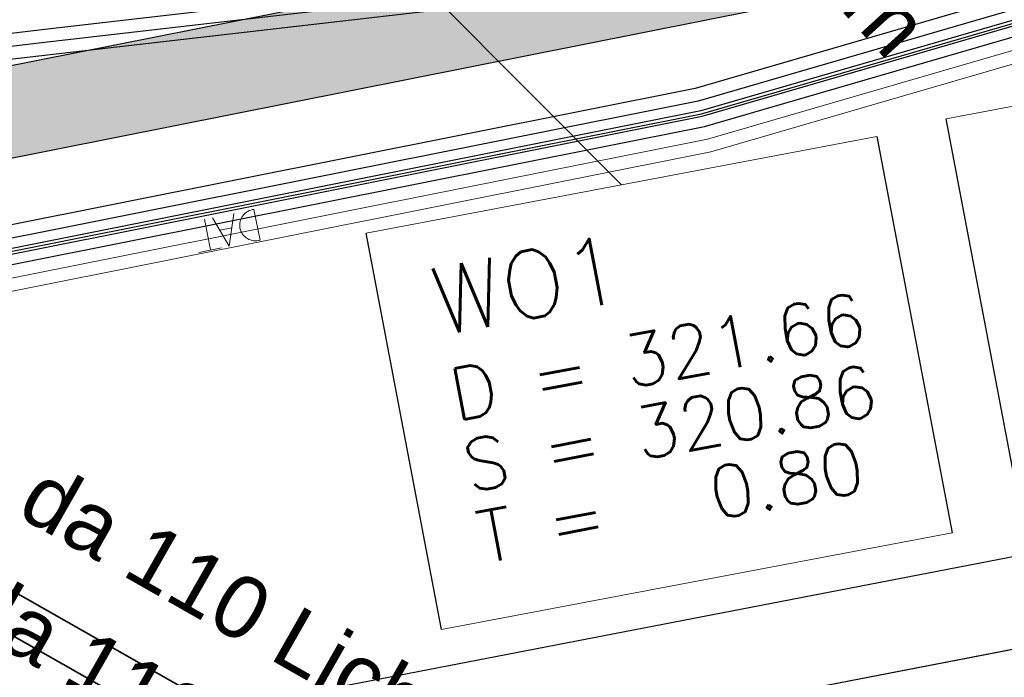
# Model space of a CAD drawing. Header units: metres. Extents: x -502 to 161, y -108 to 174.
# Tile 164 of 256: x -216.7 to -212.91, y -41.27 to -38.73. Entities that reach past the tile are written whole.
import ezdxf

# ---------------------------------------------------------------- set-up
doc = ezdxf.new("R2010")
doc.units = ezdxf.units.M
doc.header["$LTSCALE"] = 0.1
for name, color, linetype in [('BRI31-005.05-5p02-Koordinierung Lageplan 4. BA ZOB West 2022-06-15', 7, 'Continuous'), ('BRI31-005.06-5f07-Koordinierung Lageplan 4. BA ZOB Fernbusbahnh', 7, 'Continuous'), ('BRI32-005.02-5f05-Koordinierung Schemaplan 4 BA ZOB Teilbereich', 7, 'Continuous'), ('BRI32-005.03-5f06-Koordinierung Schemaplan 4 BA ZOB Teilbereich 2 Ost - Bahnhofsallee 2023-01-21', 7, 'Continuous')]:
    doc.layers.add(name, color=color, linetype=linetype)
doc.styles.add('Arial', font='arial.ttf')
doc.styles.add('Txt', font='txt_____.ttf')

# ---------------------------------------------------------------- blocks, each defined once
blk = doc.blocks.new('1000DAT')
at = {"color": 114, "linetype": 'Continuous', "lineweight": 13, "true_color": 0x00994c, "transparency": 33554687}
for p, q in [((4.589, 0.775), (4.589, 0.173)), ((5.348, 0.777), (5.795, 0.777)), ((5.561, 0.775), (5.561, 0.173)), ((5.077, 0.435), (5.312, 0.435))]:
    blk.add_line(p, q, dxfattribs=at)
at = {"color": 114, "linetype": 'Continuous', "lineweight": 13, "true_color": 0x00994c, "transparency": 33554687, "flags": 128}
blk.add_lwpolyline([(4.589, 0.775, -0.445229), (4.924, 0.474, -0.445229), (4.589, 0.173)], format="xyb", dxfattribs=at)
blk.add_lwpolyline([(4.984, 0.174), (5.199, 0.775), (5.401, 0.174)], dxfattribs=at)

msp = doc.modelspace()

# ---------------------------------------------------------------- linework, layer by layer
at = {"layer": 'BRI31-005.05-5p02-Koordinierung Lageplan 4. BA ZOB West 2022-06-15', "color": 250, "linetype": 'Continuous', "lineweight": 25, "true_color": 0x333333, "transparency": 33554687}
for p, q in [((-249.6124, -45.4638), (-208.7337, -37.3151)), ((-249.5446, -45.8072), (-208.6653, -37.6584)), ((-259.6612, -49.8299), (-208.862, -40.0259)), ((-259.5949, -50.1735), (-208.7957, -40.3695))]:
    msp.add_line(p, q, dxfattribs=at)
at = {"layer": 'BRI31-005.05-5p02-Koordinierung Lageplan 4. BA ZOB West 2022-06-15', "color": 1, "linetype": 'Continuous', "lineweight": 25, "true_color": 0xff0000, "transparency": 33554687}
msp.add_line((-215.7141, -38.039), (-214.3879, -39.3694), dxfattribs=at)
at = {"layer": 'BRI31-005.05-5p02-Koordinierung Lageplan 4. BA ZOB West 2022-06-15', "color": 1, "linetype": 'Continuous', "lineweight": 25, "true_color": 0xff0000, "transparency": 33554687, "flags": 128}
for points in [[(-225.3387, -11.2374), (-229.5957, -18.1714), (-229.0257, -20.8074), (-227.7997, -27.4074), (-227.6647, -27.9944), (-227.4477, -30.3544), (-224.2937, -35.5024), (-224.0217, -35.9484), (-223.2007, -36.4664), (-222.9157, -36.6434), (-217.6127, -39.5814), (-217.2307, -39.7354), (-214.0777, -39.1054), (-207.9547, -37.3244), (-207.4387, -36.8834), (-205.7427, -35.6354), (-202.5457, -34.9364), (-199.0767, -34.0634), (-192.6107, -32.7734), (-185.6937, -31.6434), (-180.2767, -30.7334), (-179.4717, -30.6334), (-178.4147, -30.7934), (-174.3807, -31.4324)], [(-213.1384, -39.1157), (-211.1734, -38.7431), (-210.8839, -40.2699), (-212.8489, -40.6425), (-213.1384, -39.1157)], [(-215.3704, -39.5557), (-213.4054, -39.1831), (-213.1159, -40.7099), (-215.0809, -41.0825), (-215.3704, -39.5557)]]:
    msp.add_lwpolyline(points, dxfattribs=at)
at = {"layer": 'BRI31-005.05-5p02-Koordinierung Lageplan 4. BA ZOB West 2022-06-15', "color": 250, "linetype": 'Continuous', "lineweight": 25, "true_color": 0x333333, "transparency": 33554687, "flags": 128}
for points in [[(-225.3307, -11.2434), (-229.5857, -18.1734), (-229.0157, -20.8054), (-227.7897, -27.4054), (-227.6547, -27.9934), (-227.4387, -30.3514), (-224.2857, -35.4974), (-224.0137, -35.9414), (-223.1947, -36.4574), (-222.9107, -36.6354), (-217.6077, -39.5724), (-217.2297, -39.7244), (-214.0807, -39.0964), (-207.9597, -37.3154), (-207.4447, -36.8754), (-205.7467, -35.6254), (-202.5487, -34.9274), (-199.0787, -34.0534), (-192.6127, -32.7634), (-185.6947, -31.6334), (-180.2787, -30.7234), (-179.4717, -30.6234), (-178.4137, -30.7834), (-174.3787, -31.4224)], [(-225.2907, -11.2734), (-229.5327, -18.1824), (-228.9667, -20.7954), (-227.7407, -27.3964), (-227.6047, -27.9884), (-227.3897, -30.3354), (-224.2587, -35.4464), (-223.9867, -35.8994), (-223.1627, -36.4184), (-222.8857, -36.5924), (-217.5837, -39.5284), (-217.0567, -39.7414), (-214.0687, -39.1454), (-207.9377, -37.3614), (-207.4157, -36.9154), (-205.7257, -35.6724), (-202.5377, -34.9764), (-199.0687, -34.1024), (-192.6037, -32.8124), (-185.6867, -31.6824), (-180.2717, -30.7724), (-179.4727, -30.6734), (-178.4207, -30.8324), (-177.8307, -31.0624)], [(-174.3647, -31.3244), (-178.3997, -30.6854), (-179.4697, -30.5234), (-180.2927, -30.6254), (-185.7107, -31.5354), (-192.6307, -32.6654), (-199.0987, -33.9554), (-202.5707, -34.8294), (-205.7887, -35.5314), (-207.5047, -36.7934), (-208.0037, -37.2234), (-214.1047, -38.9984), (-217.2137, -39.6184), (-217.5597, -39.4844), (-222.8607, -36.5494), (-223.1417, -36.3724), (-223.9597, -35.8574), (-224.2067, -35.4344), (-227.3407, -30.3194), (-227.5547, -27.9834), (-227.6917, -27.3874), (-228.9177, -20.7854), (-229.4797, -18.1914), (-225.2507, -11.3034)], [(-174.3717, -31.3734), (-178.4067, -30.7344), (-179.4707, -30.5734), (-180.2857, -30.6744), (-185.7027, -31.5844), (-192.6217, -32.7144), (-199.0887, -34.0044), (-202.5597, -34.8784), (-205.7677, -35.5784), (-207.4747, -36.8344), (-207.9817, -37.2694), (-214.0927, -39.0474), (-217.0437, -39.6364), (-217.5357, -39.4404), (-222.8357, -36.5064), (-223.1087, -36.3344), (-223.9327, -35.8154), (-224.1667, -35.4034), (-227.2917, -30.3034), (-227.5047, -27.9804), (-227.6427, -27.3784), (-228.8687, -20.7754), (-229.4267, -18.2004), (-225.2107, -11.3334)], [(-178.2347, -30.0544), (-179.1357, -29.8924), (-180.3637, -30.1044), (-186.0237, -31.1244), (-193.0907, -32.3544), (-199.2367, -33.3944), (-200.6857, -33.7654), (-202.8467, -34.2434), (-206.2057, -35.0734), (-208.3897, -36.7434), (-214.3777, -38.5134), (-216.5857, -38.7694), (-217.3127, -38.8554), (-222.6167, -36.1834), (-223.7887, -35.3634), (-226.8857, -30.1354), (-227.0657, -27.9414), (-227.1787, -27.2534), (-228.4947, -20.5034), (-229.0277, -18.0634), (-224.7607, -11.6114)], [(-178.2447, -30.1034), (-179.1357, -29.9434), (-180.3547, -30.1534), (-186.0147, -31.1734), (-193.0827, -32.4034), (-199.2267, -33.4434), (-200.6627, -33.8124), (-202.8357, -34.2924), (-206.1837, -35.1194), (-208.3667, -36.7884), (-214.3677, -38.5624), (-216.5857, -38.8194), (-217.1447, -38.8844), (-222.5907, -36.1404), (-223.7507, -35.3284), (-226.8367, -30.1194), (-227.0157, -27.9374), (-227.1297, -27.2434), (-228.4457, -20.4934), (-228.9747, -18.0734), (-224.7217, -11.6424)], [(-178.2547, -30.1524), (-179.1357, -29.9944), (-180.3457, -30.2024), (-186.0057, -31.2224), (-193.0747, -32.4524), (-199.2167, -33.4924), (-200.6567, -33.8604), (-202.8157, -34.3414), (-206.1617, -35.1654), (-208.3437, -36.8334), (-214.3577, -38.6114), (-216.5757, -38.8684), (-216.9747, -38.9144), (-217.1357, -38.8334), (-222.5647, -36.0974), (-223.7127, -35.2934), (-226.7877, -30.1034), (-226.9657, -27.9334), (-227.0807, -27.2334), (-228.3967, -20.4834), (-228.9217, -18.0834), (-224.6827, -11.6734)]]:
    msp.add_lwpolyline(points, dxfattribs=at)
at = {"layer": 'BRI31-005.05-5p02-Koordinierung Lageplan 4. BA ZOB West 2022-06-15', "color": 114, "linetype": 'Continuous', "lineweight": 25, "true_color": 0x00994c, "transparency": 33554687, "flags": 128}
msp.add_lwpolyline([(-174.3777, -31.4124), (-178.4117, -30.7734), (-179.4707, -30.6134), (-180.2797, -30.7134), (-185.6977, -31.6244), (-192.6137, -32.7544), (-199.0817, -34.0444), (-202.5497, -34.9164), (-205.7517, -35.6174), (-207.4517, -36.8684), (-207.9637, -37.3064), (-214.0827, -39.0854), (-217.2287, -39.7144), (-217.6047, -39.5634), (-222.9057, -36.6254), (-223.1907, -36.4494), (-224.0077, -35.9334), (-224.2767, -35.4914), (-227.4277, -30.3474), (-227.6447, -27.9914), (-227.7807, -27.4034), (-229.0067, -20.8034), (-229.5747, -18.1744), (-225.3227, -11.2494)], dxfattribs=at)
at = {"layer": 'BRI31-005.05-5p02-Koordinierung Lageplan 4. BA ZOB West 2022-06-15', "color": 7, "linetype": 'Continuous', "lineweight": 13, "transparency": 33554687, "flags": 128}
for points in [[(-174.4567, -31.9734), (-178.4767, -31.2244), (-179.4807, -31.0734), (-180.2157, -31.1644), (-185.6227, -32.0744), (-192.5317, -33.2044), (-198.9887, -34.4944), (-202.5047, -35.1234), (-205.6627, -35.8134), (-207.8937, -37.4534), (-214.0447, -39.2434), (-217.2537, -39.8834), (-222.9587, -36.7234), (-224.0877, -36.0134), (-227.5367, -30.3834), (-227.7547, -28.0034), (-227.8877, -27.4234), (-229.1137, -20.8234)], [(-174.4497, -31.9244), (-178.4697, -31.1754), (-179.4797, -31.0234), (-180.2227, -31.1154), (-185.6307, -32.0254), (-192.5407, -33.1554), (-198.9987, -34.4454), (-202.5267, -35.0254), (-205.7047, -35.7194), (-207.3857, -36.9554), (-207.9157, -37.4074), (-214.0567, -39.1944), (-217.2457, -39.8304), (-222.9347, -36.6794), (-223.2167, -36.5024), (-224.0507, -35.9774), (-227.4877, -30.3674), (-227.7047, -27.9984), (-227.8387, -27.4144), (-229.0647, -20.8144)]]:
    msp.add_lwpolyline(points, dxfattribs=at)
at = {"layer": 'BRI31-005.05-5p02-Koordinierung Lageplan 4. BA ZOB West 2022-06-15', "color": 7, "linetype": 'Continuous', "lineweight": 35, "transparency": 33554687, "flags": 128}
msp.add_lwpolyline([(-214.2301, -35.9852), (-214.9697, -36.6582), (-214.9697, -36.6582, -0.016494), (-216.5623, -38.0143), (-216.5623, -38.0143, 0.028833), (-217.3904, -38.7528, -0.199386), (-218.2055, -39.0901), (-218.4024, -39.0898), (-218.4024, -39.0898, 0.151765), (-218.9353, -39.2547), (-218.9353, -39.2547, 0.03361), (-219.4125, -39.6315)], format="xyb", dxfattribs=at)
at = {"layer": 'BRI31-005.05-5p02-Koordinierung Lageplan 4. BA ZOB West 2022-06-15', "color": 3, "linetype": 'Continuous', "lineweight": 35, "true_color": 0x00ff00, "transparency": 33554687, "flags": 128}
for points in [[(-218.2966, -39.9703, 0.03968), (-217.9688, -39.6226), (-217.9688, -39.6226, -0.055621), (-216.4788, -38.1395), (-216.4788, -38.1395, -0.005743), (-215.5316, -37.4037), (-215.5316, -37.4037, -0.107644), (-214.4686, -36.9103), (-214.4686, -36.9103, 0.575577), (-214.3643, -36.5806), (-214.4989, -36.4326)], [(-210.354, -44.9111), (-210.354, -44.9111, 0.072066), (-210.9919, -44.3862), (-210.9919, -44.3862), (-210.9919, -44.3862, 0.006829), (-211.7116, -43.9636), (-211.7116, -43.9636), (-218.1709, -40.2881)]]:
    msp.add_lwpolyline(points, format="xyb", dxfattribs=at)
at = {"layer": 'BRI31-005.05-5p02-Koordinierung Lageplan 4. BA ZOB West 2022-06-15', "color": 7, "linetype": 'Continuous', "lineweight": 18, "transparency": 33554687, "flags": 128}
for points in [[(-213.1384, -39.1157), (-211.1734, -38.7431), (-210.8839, -40.2699), (-212.8489, -40.6425), (-213.1384, -39.1157)], [(-215.3704, -39.5557), (-213.4054, -39.1831), (-213.1159, -40.7099), (-215.0809, -41.0825), (-215.3704, -39.5557)]]:
    msp.add_lwpolyline(points, dxfattribs=at)
at = {"layer": 'BRI31-005.05-5p02-Koordinierung Lageplan 4. BA ZOB West 2022-06-15', "color": 190, "linetype": 'Continuous', "lineweight": 35, "true_color": 0x7f00ff, "transparency": 33554687, "flags": 128}
msp.add_lwpolyline([(-210.2356, -44.8034), (-210.2356, -44.8034, 0.074024), (-210.8944, -44.2656), (-210.8944, -44.2656), (-210.8944, -44.2656, 0.004883), (-211.6374, -43.8332), (-211.6374, -43.8332), (-216.9719, -40.7977), (-216.9719, -40.7977, 0.057761), (-217.5714, -40.5429), (-217.5714, -40.5429), (-217.5714, -40.5429, -0.057765), (-218.1709, -40.2881), (-218.1709, -40.2881)], format="xyb", dxfattribs=at)
at = {"layer": 'BRI31-005.06-5f07-Koordinierung Lageplan 4. BA ZOB Fernbusbahnh', "color": 1, "linetype": 'Continuous', "lineweight": 25, "true_color": 0xff0000, "transparency": 33554687}
msp.add_line((-215.7141, -38.039), (-214.3879, -39.3694), dxfattribs=at)
at = {"layer": 'BRI31-005.06-5f07-Koordinierung Lageplan 4. BA ZOB Fernbusbahnh', "color": 7, "linetype": 'Continuous', "lineweight": 18, "transparency": 33554687, "flags": 128}
for points in [[(-213.1384, -39.1157), (-211.1734, -38.7431), (-210.8839, -40.2699), (-212.8489, -40.6425), (-213.1384, -39.1157)], [(-215.3704, -39.5557), (-213.4054, -39.1831), (-213.1159, -40.7099), (-215.0809, -41.0825), (-215.3704, -39.5557)]]:
    msp.add_lwpolyline(points, dxfattribs=at)
at = {"layer": 'BRI31-005.06-5f07-Koordinierung Lageplan 4. BA ZOB Fernbusbahnh', "color": 1, "linetype": 'Continuous', "lineweight": 25, "true_color": 0xff0000, "transparency": 33554687, "flags": 128}
for points in [[(-213.1384, -39.1157), (-211.1734, -38.7431), (-210.8839, -40.2699), (-212.8489, -40.6425), (-213.1384, -39.1157)], [(-215.3704, -39.5557), (-213.4054, -39.1831), (-213.1159, -40.7099), (-215.0809, -41.0825), (-215.3704, -39.5557)]]:
    msp.add_lwpolyline(points, dxfattribs=at)
at = {"layer": 'BRI32-005.02-5f05-Koordinierung Schemaplan 4 BA ZOB Teilbereich', "color": 250, "linetype": 'Continuous', "lineweight": 25, "true_color": 0x333333, "transparency": 33554687, "flags": 128}
for points in [[(-174.3647, -31.3244), (-178.3997, -30.6854), (-179.4697, -30.5234), (-180.2927, -30.6254), (-185.7107, -31.5354), (-192.6307, -32.6654), (-199.0987, -33.9554), (-202.5707, -34.8294), (-205.7887, -35.5314), (-207.5047, -36.7934), (-208.0037, -37.2234), (-214.1047, -38.9984), (-217.2137, -39.6184), (-217.5597, -39.4844), (-222.8607, -36.5494), (-223.1417, -36.3724), (-223.9597, -35.8574), (-224.2067, -35.4344), (-227.3407, -30.3194), (-227.5547, -27.9834), (-227.6917, -27.3874), (-228.9177, -20.7854), (-229.4797, -18.1914), (-225.2507, -11.3034)], [(-174.3717, -31.3734), (-178.4067, -30.7344), (-179.4707, -30.5734), (-180.2857, -30.6744), (-185.7027, -31.5844), (-192.6217, -32.7144), (-199.0887, -34.0044), (-202.5597, -34.8784), (-205.7677, -35.5784), (-207.4747, -36.8344), (-207.9817, -37.2694), (-214.0927, -39.0474), (-217.0437, -39.6364), (-217.5357, -39.4404), (-222.8357, -36.5064), (-223.1087, -36.3344), (-223.9327, -35.8154), (-224.1667, -35.4034), (-227.2917, -30.3034), (-227.5047, -27.9804), (-227.6427, -27.3784), (-228.8687, -20.7754), (-229.4267, -18.2004), (-225.2107, -11.3334)], [(-178.2347, -30.0544), (-179.1357, -29.8924), (-180.3637, -30.1044), (-186.0237, -31.1244), (-193.0907, -32.3544), (-199.2367, -33.3944), (-200.6857, -33.7654), (-202.8467, -34.2434), (-206.2057, -35.0734), (-208.3897, -36.7434), (-214.3777, -38.5134), (-216.5857, -38.7694), (-217.3127, -38.8554), (-222.6167, -36.1834), (-223.7887, -35.3634), (-226.8857, -30.1354), (-227.0657, -27.9414), (-227.1787, -27.2534), (-228.4947, -20.5034), (-229.0277, -18.0634), (-224.7607, -11.6114)], [(-178.2447, -30.1034), (-179.1357, -29.9434), (-180.3547, -30.1534), (-186.0147, -31.1734), (-193.0827, -32.4034), (-199.2267, -33.4434), (-200.6627, -33.8124), (-202.8357, -34.2924), (-206.1837, -35.1194), (-208.3667, -36.7884), (-214.3677, -38.5624), (-216.5857, -38.8194), (-217.1447, -38.8844), (-222.5907, -36.1404), (-223.7507, -35.3284), (-226.8367, -30.1194), (-227.0157, -27.9374), (-227.1297, -27.2434), (-228.4457, -20.4934), (-228.9747, -18.0734), (-224.7217, -11.6424)], [(-178.2547, -30.1524), (-179.1357, -29.9944), (-180.3457, -30.2024), (-186.0057, -31.2224), (-193.0747, -32.4524), (-199.2167, -33.4924), (-200.6567, -33.8604), (-202.8157, -34.3414), (-206.1617, -35.1654), (-208.3437, -36.8334), (-214.3577, -38.6114), (-216.5757, -38.8684), (-216.9747, -38.9144), (-217.1357, -38.8334), (-222.5647, -36.0974), (-223.7127, -35.2934), (-226.7877, -30.1034), (-226.9657, -27.9334), (-227.0807, -27.2334), (-228.3967, -20.4834), (-228.9217, -18.0834), (-224.6827, -11.6734)]]:
    msp.add_lwpolyline(points, dxfattribs=at)
at = {"layer": 'BRI32-005.02-5f05-Koordinierung Schemaplan 4 BA ZOB Teilbereich', "color": 7, "linetype": 'Continuous', "lineweight": 13, "transparency": 33554687, "flags": 128}
for points in [[(-174.4567, -31.9734), (-178.4767, -31.2244), (-179.4807, -31.0734), (-180.2157, -31.1644), (-185.6227, -32.0744), (-192.5317, -33.2044), (-198.9887, -34.4944), (-202.5047, -35.1234), (-205.6627, -35.8134), (-207.8937, -37.4534), (-214.0447, -39.2434), (-217.2537, -39.8834), (-222.9587, -36.7234), (-224.0877, -36.0134), (-227.5367, -30.3834), (-227.7547, -28.0034), (-227.8877, -27.4234), (-229.1137, -20.8234)], [(-174.4497, -31.9244), (-178.4697, -31.1754), (-179.4797, -31.0234), (-180.2227, -31.1154), (-185.6307, -32.0254), (-192.5407, -33.1554), (-198.9987, -34.4454), (-202.5267, -35.0254), (-205.7047, -35.7194), (-207.3857, -36.9554), (-207.9157, -37.4074), (-214.0567, -39.1944), (-217.2457, -39.8304), (-222.9347, -36.6794), (-223.2167, -36.5024), (-224.0507, -35.9774), (-227.4877, -30.3674), (-227.7047, -27.9984), (-227.8387, -27.4144), (-229.0647, -20.8144)]]:
    msp.add_lwpolyline(points, dxfattribs=at)

# ---------------------------------------------------------------- block references
at = {"layer": 'BRI31-005.06-5f07-Koordinierung Lageplan 4. BA ZOB Fernbusbahnh', "color": 7, "transparency": 33554687, "xscale": 0.2000000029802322, "yscale": 0.2000000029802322, "zscale": 0.2000000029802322, "rotation": 191.306428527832}
msp.add_blockref('1000DAT', (-214.9095, -39.2507), dxfattribs=at)

# ---------------------------------------------------------------- texts
at = {"layer": 'BRI31-005.05-5p02-Koordinierung Lageplan 4. BA ZOB West 2022-06-15', "color": 7, "transparency": 33554687, "char_height": 0.24, "attachment_point": 1, "line_spacing_factor": 0.25, "style": 'Arial'}
for s, insert, rotation in [('da 50 Strom', (-214.4141, -37.3855), 312.3187), ('da 110 Strom', (-216.8362, -40.8419), 330.3591)]:
    msp.add_mtext(s, dxfattribs=dict(at, insert=insert, rotation=rotation))
at = {"layer": 'BRI31-005.05-5p02-Koordinierung Lageplan 4. BA ZOB West 2022-06-15', "color": 1, "true_color": 0xff0000, "transparency": 33554687, "attachment_point": 1, "line_spacing_factor": 0.25}
for s, insert, char_height, rotation, style in [('RV 24.8.15', (-213.0016, -37.4788), 0.24, 312.3187, 'Arial'), ('WO1', (-215.1367, -39.6963), 0.26, 10.737, 'Txt'), ('D = 321.66', (-215.0633, -40.0834), 0.2, 10.737, 'Txt'), ('S = 320.86', (-215.0111, -40.3585), 0.2, 10.737, 'Txt'), ('T =   0.80', (-214.9589, -40.6336), 0.2, 10.737, 'Txt')]:
    msp.add_mtext(s, dxfattribs=dict(at, insert=insert, char_height=char_height, rotation=rotation, style=style))
at = {"layer": 'BRI31-005.05-5p02-Koordinierung Lageplan 4. BA ZOB West 2022-06-15', "color": 190, "true_color": 0x7f00ff, "transparency": 33554687, "insert": (-216.6043, -40.4308), "char_height": 0.24, "attachment_point": 1, "rotation": 330.3591, "line_spacing_factor": 0.25, "style": 'Arial'}
msp.add_mtext('da 110 Licht (14)', dxfattribs=at)
at = {"layer": 'BRI31-005.06-5f07-Koordinierung Lageplan 4. BA ZOB Fernbusbahnh', "color": 7, "transparency": 33554687, "insert": (-214.4141, -37.3855), "char_height": 0.24, "attachment_point": 1, "rotation": 312.3187, "line_spacing_factor": 0.25, "style": 'Arial'}
msp.add_mtext('da 50 Strom', dxfattribs=at)
at = {"layer": 'BRI31-005.06-5f07-Koordinierung Lageplan 4. BA ZOB Fernbusbahnh', "color": 1, "true_color": 0xff0000, "transparency": 33554687, "attachment_point": 1, "rotation": 10.737, "line_spacing_factor": 0.25, "style": 'Txt'}
for s, insert, char_height in [('WO1', (-215.1367, -39.6963), 0.26), ('D = 321.66', (-215.0633, -40.0834), 0.2), ('S = 320.86', (-215.0111, -40.3585), 0.2), ('T =   0.80', (-214.9589, -40.6336), 0.2)]:
    msp.add_mtext(s, dxfattribs=dict(at, insert=insert, char_height=char_height))

# ---------------------------------------------------------------- next in the draw order: wipeouts: each hides what was drawn before it
at = {"color": 255, "linetype": 'Continuous', "lineweight": 5, "transparency": 33554687}
msp.add_wipeout([(-213.1384, -39.1157), (-211.1734, -38.7431), (-210.8839, -40.2699), (-212.8489, -40.6425)], dxfattribs=at).dxf.layer = 'BRI31-005.06-5f07-Koordinierung Lageplan 4. BA ZOB Fernbusbahnh'

# ---------------------------------------------------------------- next in the draw order: linework, layer by layer
at = {"layer": 'BRI31-005.06-5f07-Koordinierung Lageplan 4. BA ZOB Fernbusbahnh', "color": 250, "linetype": 'Continuous', "lineweight": 20, "true_color": 0x333333, "transparency": 33554687, "flags": 128}
for points in [[(-178.2347, -30.0544), (-179.1357, -29.8924), (-180.3637, -30.1044), (-186.0237, -31.1244), (-193.0907, -32.3544), (-199.2367, -33.3944), (-200.6857, -33.7654), (-202.8467, -34.2434), (-206.2057, -35.0734), (-208.3897, -36.7434), (-214.3777, -38.5134), (-216.5857, -38.7694), (-217.3127, -38.8554), (-222.6167, -36.1834), (-223.7887, -35.3634), (-226.8857, -30.1354), (-227.0657, -27.9414), (-227.1787, -27.2534), (-228.4947, -20.5034), (-229.0277, -18.0634), (-224.7607, -11.6114)], [(-178.2447, -30.1034), (-179.1357, -29.9434), (-180.3547, -30.1534), (-186.0147, -31.1734), (-193.0827, -32.4034), (-199.2267, -33.4434), (-200.6627, -33.8124), (-202.8357, -34.2924), (-206.1837, -35.1194), (-208.3667, -36.7884), (-214.3677, -38.5624), (-216.5857, -38.8194), (-217.1447, -38.8844), (-222.5907, -36.1404), (-223.7507, -35.3284), (-226.8367, -30.1194), (-227.0157, -27.9374), (-227.1297, -27.2434), (-228.4457, -20.4934), (-228.9747, -18.0734), (-224.7217, -11.6424)], [(-178.2547, -30.1524), (-179.1357, -29.9944), (-180.3457, -30.2024), (-186.0057, -31.2224), (-193.0747, -32.4524), (-199.2167, -33.4924), (-200.6567, -33.8604), (-202.8157, -34.3414), (-206.1617, -35.1654), (-208.3437, -36.8334), (-214.3577, -38.6114), (-216.5757, -38.8684), (-216.9747, -38.9144), (-217.1357, -38.8334), (-222.5647, -36.0974), (-223.7127, -35.2934), (-226.7877, -30.1034), (-226.9657, -27.9334), (-227.0807, -27.2334), (-228.3967, -20.4834), (-228.9217, -18.0834), (-224.6827, -11.6734)]]:
    msp.add_lwpolyline(points, dxfattribs=at)
at = {"layer": 'BRI32-005.03-5f06-Koordinierung Schemaplan 4 BA ZOB Teilbereich 2 Ost - Bahnhofsallee 2023-01-21', "color": 250, "linetype": 'Continuous', "lineweight": 20, "true_color": 0x333333, "transparency": 33554687, "flags": 128}
for points in [[(-178.2347, -30.0544), (-179.1357, -29.8924), (-180.3637, -30.1044), (-186.0237, -31.1244), (-193.0907, -32.3544), (-199.2367, -33.3944), (-200.6857, -33.7654), (-202.8467, -34.2434), (-206.2057, -35.0734), (-208.3897, -36.7434), (-214.3777, -38.5134), (-216.5857, -38.7694), (-217.3127, -38.8554), (-222.6167, -36.1834), (-223.7887, -35.3634), (-226.8857, -30.1354), (-227.0657, -27.9414), (-227.1787, -27.2534), (-228.4947, -20.5034), (-229.0277, -18.0634), (-224.7607, -11.6114)], [(-178.2447, -30.1034), (-179.1357, -29.9434), (-180.3547, -30.1534), (-186.0147, -31.1734), (-193.0827, -32.4034), (-199.2267, -33.4434), (-200.6627, -33.8124), (-202.8357, -34.2924), (-206.1837, -35.1194), (-208.3667, -36.7884), (-214.3677, -38.5624), (-216.5857, -38.8194), (-217.1447, -38.8844), (-222.5907, -36.1404), (-223.7507, -35.3284), (-226.8367, -30.1194), (-227.0157, -27.9374), (-227.1297, -27.2434), (-228.4457, -20.4934), (-228.9747, -18.0734), (-224.7217, -11.6424)], [(-178.2547, -30.1524), (-179.1357, -29.9944), (-180.3457, -30.2024), (-186.0057, -31.2224), (-193.0747, -32.4524), (-199.2167, -33.4924), (-200.6567, -33.8604), (-202.8157, -34.3414), (-206.1617, -35.1654), (-208.3437, -36.8334), (-214.3577, -38.6114), (-216.5757, -38.8684), (-216.9747, -38.9144), (-217.1357, -38.8334), (-222.5647, -36.0974), (-223.7127, -35.2934), (-226.7877, -30.1034), (-226.9657, -27.9334), (-227.0807, -27.2334), (-228.3967, -20.4834), (-228.9217, -18.0834), (-224.6827, -11.6734)]]:
    msp.add_lwpolyline(points, dxfattribs=at)

# ---------------------------------------------------------------- next in the draw order: texts
at = {"layer": 'BRI31-005.06-5f07-Koordinierung Lageplan 4. BA ZOB Fernbusbahnh', "color": 1, "true_color": 0xff0000, "transparency": 33554687, "insert": (-213.0016, -37.4788), "char_height": 0.24, "attachment_point": 1, "rotation": 312.3187, "line_spacing_factor": 0.25, "style": 'Arial'}
msp.add_mtext('RV 24.8.15', dxfattribs=at)

# ---------------------------------------------------------------- next in the draw order: wipeouts: each hides what was drawn before it
at = {"color": 255, "linetype": 'Continuous', "lineweight": 5, "transparency": 33554687}
msp.add_wipeout([(-215.3704, -39.5557), (-213.4054, -39.1831), (-213.1159, -40.7099), (-215.0809, -41.0825)], dxfattribs=at).dxf.layer = 'BRI31-005.06-5f07-Koordinierung Lageplan 4. BA ZOB Fernbusbahnh'

# ---------------------------------------------------------------- next in the draw order: linework, layer by layer
at = {"layer": 'BRI31-005.06-5f07-Koordinierung Lageplan 4. BA ZOB Fernbusbahnh', "color": 250, "linetype": 'Continuous', "lineweight": 20, "true_color": 0x333333, "transparency": 33554687}
for p, q in [((-249.6124, -45.4638), (-208.7337, -37.3151)), ((-249.5446, -45.8072), (-208.6653, -37.6584)), ((-259.6612, -49.8299), (-208.862, -40.0259)), ((-259.5949, -50.1735), (-208.7957, -40.3695))]:
    msp.add_line(p, q, dxfattribs=at)
at = {"layer": 'BRI31-005.06-5f07-Koordinierung Lageplan 4. BA ZOB Fernbusbahnh', "color": 1, "linetype": 'Continuous', "lineweight": 20, "true_color": 0xff0000, "transparency": 33554687}
msp.add_line((-215.7141, -38.039), (-214.3879, -39.3694), dxfattribs=at)
at = {"layer": 'BRI31-005.06-5f07-Koordinierung Lageplan 4. BA ZOB Fernbusbahnh', "color": 1, "linetype": 'Continuous', "lineweight": 20, "true_color": 0xff0000, "transparency": 33554687, "flags": 128}
for points in [[(-225.3387, -11.2374), (-229.5957, -18.1714), (-229.0257, -20.8074), (-227.7997, -27.4074), (-227.6647, -27.9944), (-227.4477, -30.3544), (-224.2937, -35.5024), (-224.0217, -35.9484), (-223.2007, -36.4664), (-222.9157, -36.6434), (-217.6127, -39.5814), (-217.2307, -39.7354), (-214.0777, -39.1054), (-207.9547, -37.3244), (-207.4387, -36.8834), (-205.7427, -35.6354), (-202.5457, -34.9364), (-199.0767, -34.0634), (-192.6107, -32.7734), (-185.6937, -31.6434), (-180.2767, -30.7334), (-179.4717, -30.6334), (-178.4147, -30.7934), (-174.3807, -31.4324)], [(-213.1384, -39.1157), (-211.1734, -38.7431), (-210.8839, -40.2699), (-212.8489, -40.6425), (-213.1384, -39.1157)], [(-215.3704, -39.5557), (-213.4054, -39.1831), (-213.1159, -40.7099), (-215.0809, -41.0825), (-215.3704, -39.5557)]]:
    msp.add_lwpolyline(points, dxfattribs=at)
at = {"layer": 'BRI31-005.06-5f07-Koordinierung Lageplan 4. BA ZOB Fernbusbahnh', "color": 250, "linetype": 'Continuous', "lineweight": 20, "true_color": 0x333333, "transparency": 33554687, "flags": 128}
for points in [[(-225.3307, -11.2434), (-229.5857, -18.1734), (-229.0157, -20.8054), (-227.7897, -27.4054), (-227.6547, -27.9934), (-227.4387, -30.3514), (-224.2857, -35.4974), (-224.0137, -35.9414), (-223.1947, -36.4574), (-222.9107, -36.6354), (-217.6077, -39.5724), (-217.2297, -39.7244), (-214.0807, -39.0964), (-207.9597, -37.3154), (-207.4447, -36.8754), (-205.7467, -35.6254), (-202.5487, -34.9274), (-199.0787, -34.0534), (-192.6127, -32.7634), (-185.6947, -31.6334), (-180.2787, -30.7234), (-179.4717, -30.6234), (-178.4137, -30.7834), (-174.3787, -31.4224)], [(-225.2907, -11.2734), (-229.5327, -18.1824), (-228.9667, -20.7954), (-227.7407, -27.3964), (-227.6047, -27.9884), (-227.3897, -30.3354), (-224.2587, -35.4464), (-223.9867, -35.8994), (-223.1627, -36.4184), (-222.8857, -36.5924), (-217.5837, -39.5284), (-217.0567, -39.7414), (-214.0687, -39.1454), (-207.9377, -37.3614), (-207.4157, -36.9154), (-205.7257, -35.6724), (-202.5377, -34.9764), (-199.0687, -34.1024), (-192.6037, -32.8124), (-185.6867, -31.6824), (-180.2717, -30.7724), (-179.4727, -30.6734), (-178.4207, -30.8324), (-177.8307, -31.0624)], [(-174.3647, -31.3244), (-178.3997, -30.6854), (-179.4697, -30.5234), (-180.2927, -30.6254), (-185.7107, -31.5354), (-192.6307, -32.6654), (-199.0987, -33.9554), (-202.5707, -34.8294), (-205.7887, -35.5314), (-207.5047, -36.7934), (-208.0037, -37.2234), (-214.1047, -38.9984), (-217.2137, -39.6184), (-217.5597, -39.4844), (-222.8607, -36.5494), (-223.1417, -36.3724), (-223.9597, -35.8574), (-224.2067, -35.4344), (-227.3407, -30.3194), (-227.5547, -27.9834), (-227.6917, -27.3874), (-228.9177, -20.7854), (-229.4797, -18.1914), (-225.2507, -11.3034)], [(-174.3717, -31.3734), (-178.4067, -30.7344), (-179.4707, -30.5734), (-180.2857, -30.6744), (-185.7027, -31.5844), (-192.6217, -32.7144), (-199.0887, -34.0044), (-202.5597, -34.8784), (-205.7677, -35.5784), (-207.4747, -36.8344), (-207.9817, -37.2694), (-214.0927, -39.0474), (-217.0437, -39.6364), (-217.5357, -39.4404), (-222.8357, -36.5064), (-223.1087, -36.3344), (-223.9327, -35.8154), (-224.1667, -35.4034), (-227.2917, -30.3034), (-227.5047, -27.9804), (-227.6427, -27.3784), (-228.8687, -20.7754), (-229.4267, -18.2004), (-225.2107, -11.3334)]]:
    msp.add_lwpolyline(points, dxfattribs=at)
at = {"layer": 'BRI31-005.06-5f07-Koordinierung Lageplan 4. BA ZOB Fernbusbahnh', "color": 114, "linetype": 'Continuous', "lineweight": 20, "true_color": 0x00994c, "transparency": 33554687, "flags": 128}
msp.add_lwpolyline([(-174.3777, -31.4124), (-178.4117, -30.7734), (-179.4707, -30.6134), (-180.2797, -30.7134), (-185.6977, -31.6244), (-192.6137, -32.7544), (-199.0817, -34.0444), (-202.5497, -34.9164), (-205.7517, -35.6174), (-207.4517, -36.8684), (-207.9637, -37.3064), (-214.0827, -39.0854), (-217.2287, -39.7144), (-217.6047, -39.5634), (-222.9057, -36.6254), (-223.1907, -36.4494), (-224.0077, -35.9334), (-224.2767, -35.4914), (-227.4277, -30.3474), (-227.6447, -27.9914), (-227.7807, -27.4034), (-229.0067, -20.8034), (-229.5747, -18.1744), (-225.3227, -11.2494)], dxfattribs=at)
at = {"layer": 'BRI31-005.06-5f07-Koordinierung Lageplan 4. BA ZOB Fernbusbahnh', "color": 7, "linetype": 'Continuous', "lineweight": 9, "transparency": 33554687, "flags": 128}
for points in [[(-174.4567, -31.9734), (-178.4767, -31.2244), (-179.4807, -31.0734), (-180.2157, -31.1644), (-185.6227, -32.0744), (-192.5317, -33.2044), (-198.9887, -34.4944), (-202.5047, -35.1234), (-205.6627, -35.8134), (-207.8937, -37.4534), (-214.0447, -39.2434), (-217.2537, -39.8834), (-222.9587, -36.7234), (-224.0877, -36.0134), (-227.5367, -30.3834), (-227.7547, -28.0034), (-227.8877, -27.4234), (-229.1137, -20.8234)], [(-174.4497, -31.9244), (-178.4697, -31.1754), (-179.4797, -31.0234), (-180.2227, -31.1154), (-185.6307, -32.0254), (-192.5407, -33.1554), (-198.9987, -34.4454), (-202.5267, -35.0254), (-205.7047, -35.7194), (-207.3857, -36.9554), (-207.9157, -37.4074), (-214.0567, -39.1944), (-217.2457, -39.8304), (-222.9347, -36.6794), (-223.2167, -36.5024), (-224.0507, -35.9774), (-227.4877, -30.3674), (-227.7047, -27.9984), (-227.8387, -27.4144), (-229.0647, -20.8144)]]:
    msp.add_lwpolyline(points, dxfattribs=at)
at = {"layer": 'BRI31-005.06-5f07-Koordinierung Lageplan 4. BA ZOB Fernbusbahnh', "color": 7, "linetype": 'Continuous', "lineweight": 30, "transparency": 33554687, "flags": 128}
msp.add_lwpolyline([(-214.2301, -35.9852), (-214.9697, -36.6582), (-214.9697, -36.6582, -0.016494), (-216.5623, -38.0143), (-216.5623, -38.0143, 0.028833), (-217.3904, -38.7528, -0.199386), (-218.2055, -39.0901), (-218.4024, -39.0898), (-218.4024, -39.0898, 0.151765), (-218.9353, -39.2547), (-218.9353, -39.2547, 0.03361), (-219.4125, -39.6315)], format="xyb", dxfattribs=at)
at = {"layer": 'BRI31-005.06-5f07-Koordinierung Lageplan 4. BA ZOB Fernbusbahnh', "color": 3, "linetype": 'Continuous', "lineweight": 30, "true_color": 0x00ff00, "transparency": 33554687, "flags": 128}
for points in [[(-218.2966, -39.9703, 0.03968), (-217.9688, -39.6226), (-217.9688, -39.6226, -0.055621), (-216.4788, -38.1395), (-216.4788, -38.1395, -0.005743), (-215.5316, -37.4037), (-215.5316, -37.4037, -0.107644), (-214.4686, -36.9103), (-214.4686, -36.9103, 0.575577), (-214.3643, -36.5806), (-214.4989, -36.4326)], [(-210.354, -44.9111), (-210.354, -44.9111, 0.072066), (-210.9919, -44.3862), (-210.9919, -44.3862), (-210.9919, -44.3862, 0.006829), (-211.7116, -43.9636), (-211.7116, -43.9636), (-218.1709, -40.2881)]]:
    msp.add_lwpolyline(points, format="xyb", dxfattribs=at)
at = {"layer": 'BRI31-005.06-5f07-Koordinierung Lageplan 4. BA ZOB Fernbusbahnh', "color": 7, "linetype": 'Continuous', "lineweight": 13, "transparency": 33554687, "flags": 128}
for points in [[(-213.1384, -39.1157), (-211.1734, -38.7431), (-210.8839, -40.2699), (-212.8489, -40.6425), (-213.1384, -39.1157)], [(-215.3704, -39.5557), (-213.4054, -39.1831), (-213.1159, -40.7099), (-215.0809, -41.0825), (-215.3704, -39.5557)]]:
    msp.add_lwpolyline(points, dxfattribs=at)
at = {"layer": 'BRI31-005.06-5f07-Koordinierung Lageplan 4. BA ZOB Fernbusbahnh', "color": 190, "linetype": 'Continuous', "lineweight": 30, "true_color": 0x7f00ff, "transparency": 33554687, "flags": 128}
msp.add_lwpolyline([(-210.2356, -44.8034), (-210.2356, -44.8034, 0.074024), (-210.8944, -44.2656), (-210.8944, -44.2656), (-210.8944, -44.2656, 0.004883), (-211.6374, -43.8332), (-211.6374, -43.8332), (-216.9719, -40.7977), (-216.9719, -40.7977, 0.057761), (-217.5714, -40.5429), (-217.5714, -40.5429), (-217.5714, -40.5429, -0.057765), (-218.1709, -40.2881), (-218.1709, -40.2881)], format="xyb", dxfattribs=at)
at = {"layer": 'BRI31-005.06-5f07-Koordinierung Lageplan 4. BA ZOB Fernbusbahnh', "color": 2, "linetype": 'Continuous', "true_color": 0xffff00, "transparency": 33554687}
msp.add_solid([(-249.5446, -45.8072), (-249.6124, -45.4638), (-208.6653, -37.6584), (-208.7337, -37.3151)], dxfattribs=at)
at = {"layer": 'BRI32-005.03-5f06-Koordinierung Schemaplan 4 BA ZOB Teilbereich 2 Ost - Bahnhofsallee 2023-01-21', "color": 250, "linetype": 'Continuous', "lineweight": 20, "true_color": 0x333333, "transparency": 33554687, "flags": 128}
for points in [[(-174.3647, -31.3244), (-178.3997, -30.6854), (-179.4697, -30.5234), (-180.2927, -30.6254), (-185.7107, -31.5354), (-192.6307, -32.6654), (-199.0987, -33.9554), (-202.5707, -34.8294), (-205.7887, -35.5314), (-207.5047, -36.7934), (-208.0037, -37.2234), (-214.1047, -38.9984), (-217.2137, -39.6184), (-217.5597, -39.4844), (-222.8607, -36.5494), (-223.1417, -36.3724), (-223.9597, -35.8574), (-224.2067, -35.4344), (-227.3407, -30.3194), (-227.5547, -27.9834), (-227.6917, -27.3874), (-228.9177, -20.7854), (-229.4797, -18.1914), (-225.2507, -11.3034)], [(-174.3717, -31.3734), (-178.4067, -30.7344), (-179.4707, -30.5734), (-180.2857, -30.6744), (-185.7027, -31.5844), (-192.6217, -32.7144), (-199.0887, -34.0044), (-202.5597, -34.8784), (-205.7677, -35.5784), (-207.4747, -36.8344), (-207.9817, -37.2694), (-214.0927, -39.0474), (-217.0437, -39.6364), (-217.5357, -39.4404), (-222.8357, -36.5064), (-223.1087, -36.3344), (-223.9327, -35.8154), (-224.1667, -35.4034), (-227.2917, -30.3034), (-227.5047, -27.9804), (-227.6427, -27.3784), (-228.8687, -20.7754), (-229.4267, -18.2004), (-225.2107, -11.3334)]]:
    msp.add_lwpolyline(points, dxfattribs=at)
at = {"layer": 'BRI32-005.03-5f06-Koordinierung Schemaplan 4 BA ZOB Teilbereich 2 Ost - Bahnhofsallee 2023-01-21', "color": 7, "linetype": 'Continuous', "lineweight": 9, "transparency": 33554687, "flags": 128}
for points in [[(-174.4567, -31.9734), (-178.4767, -31.2244), (-179.4807, -31.0734), (-180.2157, -31.1644), (-185.6227, -32.0744), (-192.5317, -33.2044), (-198.9887, -34.4944), (-202.5047, -35.1234), (-205.6627, -35.8134), (-207.8937, -37.4534), (-214.0447, -39.2434), (-217.2537, -39.8834), (-222.9587, -36.7234), (-224.0877, -36.0134), (-227.5367, -30.3834), (-227.7547, -28.0034), (-227.8877, -27.4234), (-229.1137, -20.8234)], [(-174.4497, -31.9244), (-178.4697, -31.1754), (-179.4797, -31.0234), (-180.2227, -31.1154), (-185.6307, -32.0254), (-192.5407, -33.1554), (-198.9987, -34.4454), (-202.5267, -35.0254), (-205.7047, -35.7194), (-207.3857, -36.9554), (-207.9157, -37.4074), (-214.0567, -39.1944), (-217.2457, -39.8304), (-222.9347, -36.6794), (-223.2167, -36.5024), (-224.0507, -35.9774), (-227.4877, -30.3674), (-227.7047, -27.9984), (-227.8387, -27.4144), (-229.0647, -20.8144)]]:
    msp.add_lwpolyline(points, dxfattribs=at)

# ---------------------------------------------------------------- next in the draw order: texts
at = {"layer": 'BRI31-005.06-5f07-Koordinierung Lageplan 4. BA ZOB Fernbusbahnh', "color": 1, "true_color": 0xff0000, "transparency": 33554687, "attachment_point": 1, "rotation": 10.737, "line_spacing_factor": 0.25, "style": 'Txt'}
for s, insert, char_height in [('WO1', (-215.1367, -39.6963), 0.26), ('D = 321.66', (-215.0633, -40.0834), 0.2), ('S = 320.86', (-215.0111, -40.3585), 0.2), ('T =   0.80', (-214.9589, -40.6336), 0.2)]:
    msp.add_mtext(s, dxfattribs=dict(at, insert=insert, char_height=char_height))
at = {"layer": 'BRI31-005.06-5f07-Koordinierung Lageplan 4. BA ZOB Fernbusbahnh', "color": 190, "true_color": 0x7f00ff, "transparency": 33554687, "insert": (-216.6043, -40.4308), "char_height": 0.24, "attachment_point": 1, "rotation": 330.3591, "line_spacing_factor": 0.25, "style": 'Arial'}
msp.add_mtext('da 110 Licht (14)', dxfattribs=at)
at = {"layer": 'BRI31-005.06-5f07-Koordinierung Lageplan 4. BA ZOB Fernbusbahnh', "color": 7, "transparency": 33554687, "insert": (-216.8362, -40.8419), "char_height": 0.24, "attachment_point": 1, "rotation": 330.3591, "line_spacing_factor": 0.25, "style": 'Arial'}
msp.add_mtext('da 110 Strom', dxfattribs=at)

doc.saveas('drawing.dxf')
